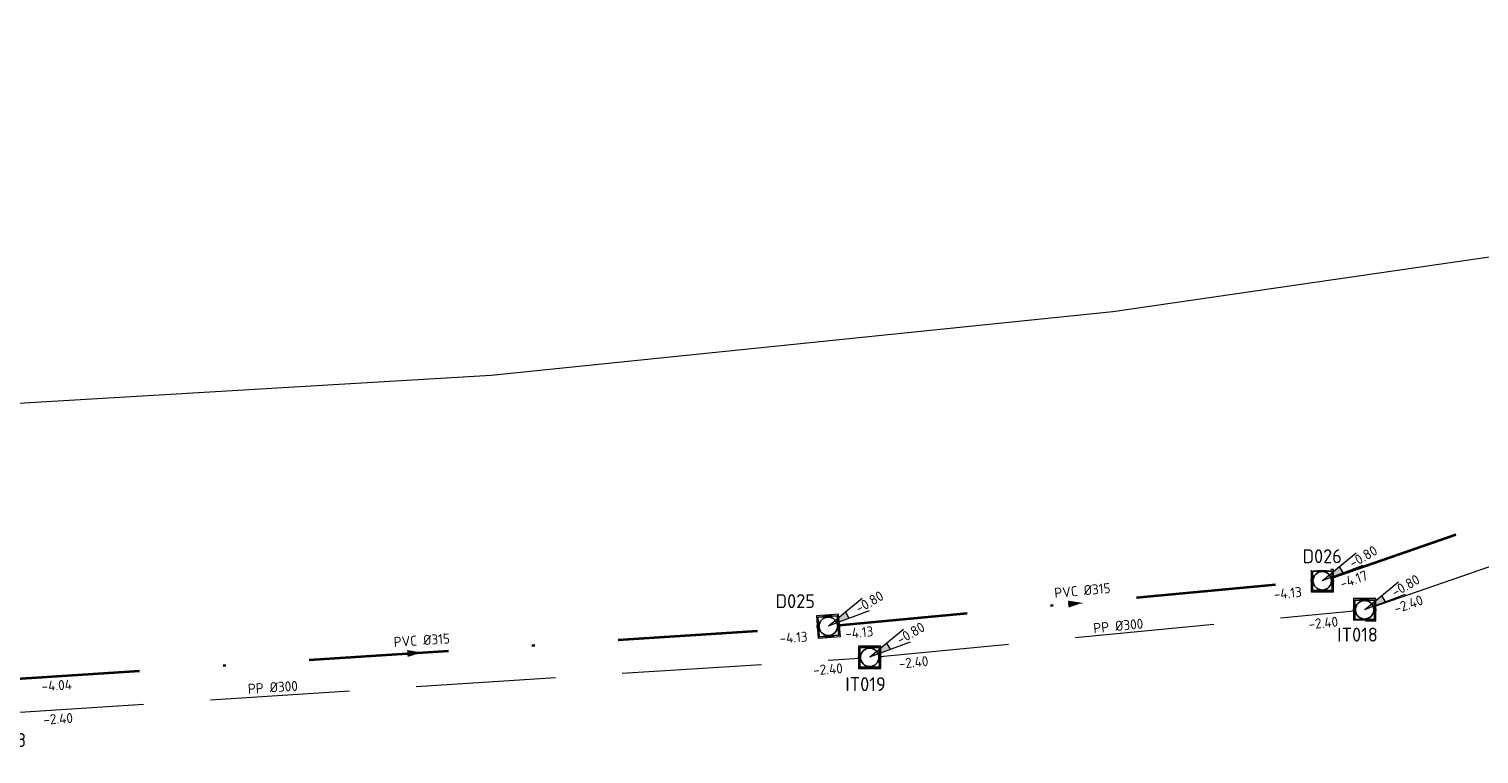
# Model space of a CAD drawing. Header units: metres. Extents: x 114894 to 115585, y 426496 to 426850.
# Tile 19 of 27: x 115185 to 115237, y 426617 to 426643. Entities that reach past the tile are written whole.
import ezdxf
from ezdxf.enums import TextEntityAlignment as Align
from ezdxf.lldxf.tags import DXFTag

# ---------------------------------------------------------------- set-up
doc = ezdxf.new("R2010")
doc.units = ezdxf.units.M
doc.header["$MEASUREMENT"] = 0
doc.linetypes.add('RI-DWA-SO', pattern=[11, 5, -3, 0, -3])
doc.linetypes.add('RI-HWA-SO', pattern=[7.4, 5, -2.4])
for name, color, linetype, lineweight in [('B-WE-RI-DWA_RIOOLPUT-OPHOOGTEBRENGEN-S-200', 253, 'Continuous', 18), ('B-WE-RI-DWA_RIOOLPUT_INSPECTIEPUT_REINIGENDEPUT-S-200', 253, 'Continuous', 18), ('B-WE-RI-DWA_STROMINGSRICHTING-S-200', 253, 'Continuous', 18), ('B-WE-RI-DWA_TRANSPORTLEIDING_PVC_315-G', 253, 'RI-DWA-SO', 35), ('B-WE-RI-HWA_RIOOLPUT-OPHOOGTEBRENGEN-S-200', 253, 'Continuous', 18), ('B-WE-RI-HWA_RIOOLPUT_INSPECTIEPUT-S-200', 253, 'Continuous', 18), ('B-WE-RI-HWA_TRANSPORTLEIDING_PP_300-G', 253, 'RI-HWA-SO', 18), ('B-WE-RI-ITR_RIOOLPUT_INSPECTIEPUT-S-200', 253, 'Continuous', 25), ('B-WE-RI-PERSLEIDING-G', 253, 'RI-PERS-SO', 18), ('B-WE-RI-PUT-T35', 253, 'Continuous', 35), ('N-WE-RI-PUT-T35', 150, 'Continuous', 35)]:
    doc.layers.add(name, color=color, linetype=linetype, lineweight=lineweight)
doc.styles.add('NLCS-ISO', font='NLCS-ISO.ttf')
doc.styles.add('NLCS-ISO-M200-T25', font='NLCS-ISO.ttf')
doc.styles.get("Standard").update_dxf_attribs({"font": 'arial.ttf'})
tags = doc.linetypes.add('RI-PERS-SO', pattern='A,7,-2,["P",Standard,S=1.8,R=0,X=-0.5,Y=-0.9],-2,7,-2,[102,NLCS.shx,S=1,R=180,X=0,Y=0],-2', length=22).pattern_tags.tags
tags[6] = DXFTag(74, 10)

# ---------------------------------------------------------------- blocks, each defined once
blk = doc.blocks.new('B-SRI-PUT_ITR_01-SO')
for centre, radius in [((0, 0), 2), ((-1.75, 0.25), 0.004), ((-1.5, 0.75), 0.004), ((-1.25, 1.25), 0.004), ((-1.25, 0.25), 0.004), ((-1, 0.75), 0.004), ((-0.75, 1.25), 0.004), ((-0.75, 0.25), 0.004), ((-0.5, 1.75), 0.004), ((-0.5, 0.75), 0.004), ((-0.25, 1.25), 0.004), ((-0.25, 0.25), 0.004), ((0, 1.75), 0.004), ((0, 0.75), 0.004), ((0.25, 1.25), 0.004), ((0.25, 0.25), 0.004), ((0.5, 1.75), 0.004), ((0.5, 0.75), 0.004), ((0.75, 1.25), 0.004), ((0.75, 0.25), 0.004), ((1, 0.75), 0.004), ((1.25, 1.25), 0.004), ((1.25, 0.25), 0.004), ((1.5, 0.75), 0.004), ((1.75, 0.25), 0.004), ((-1.75, -0.75), 0.004), ((-1.5, -0.25), 0.004), ((-1.5, -1.25), 0.004), ((-1.25, -0.75), 0.004), ((-1, -0.25), 0.004), ((-1, -1.25), 0.004), ((-0.75, -0.75), 0.004), ((-0.75, -1.75), 0.004), ((-0.5, -0.25), 0.004), ((-0.5, -1.25), 0.004), ((-0.25, -0.75), 0.004), ((-0.25, -1.75), 0.004), ((0, -0.25), 0.004), ((0, -1.25), 0.004), ((0.25, -0.75), 0.004), ((0.25, -1.75), 0.004), ((0.5, -0.25), 0.004), ((0.5, -1.25), 0.004), ((0.75, -0.75), 0.004), ((0.75, -1.75), 0.004), ((1, -0.25), 0.004), ((1, -1.25), 0.004), ((1.25, -0.75), 0.004), ((1.5, -0.25), 0.004), ((1.5, -1.25), 0.004), ((1.75, -0.75), 0.004)]:
    blk.add_circle(centre, radius)
blk = doc.blocks.new('*U97')
at = {"color": 0, "style": 'NLCS-ISO'}
for tag, p in [('BOB_RECHTS', (70.11, 1.95)), ('RIOOLINFO', (-29.99, 0)), ('BOB_LINKS', (-68.01, -5.11))]:
    blk.add_attdef(tag, text='', height=1.8, rotation=2.9264, dxfattribs=at).set_placement(p, align=Align.MIDDLE_CENTER)
blk = doc.blocks.new('*U46')
at = {"color": 0}
blk.add_line((0.14, 1.25), (-0.14, -1.25), dxfattribs=at)
blk.add_solid([(-0.14, -1.25), (-0.49, 1.32), (0.77, 1.18)], dxfattribs=at)
at = {"color": 0, "style": 'NLCS-ISO'}
for tag, p in [('BOB_LINKS', (5.49, 64.14)), ('RIOOLINFO', (2.03, -1.71)), ('BOB_RECHTS', (-9.13, -67.42))]:
    blk.add_attdef(tag, text='', height=1.8, rotation=263.6554, dxfattribs=at).set_placement(p, align=Align.MIDDLE_CENTER)
blk = doc.blocks.new('SRI-PUT_OPHOOGTEBRENGEN_NIEUW-SO')
blk.add_wipeout([(-1.76, 1.74), (1.74, 1.74), (1.74, -1.76), (-1.76, -1.76)])
at = {"color": 0, "lineweight": -3}
blk.add_lwpolyline([(-1.76, 1.74), (1.74, 1.74), (1.74, -1.76), (-1.76, -1.76)], close=True, dxfattribs=at)
blk.add_circle((-0.01, -0.01), 1.66, dxfattribs=at)
blk = doc.blocks.new('*U81')
at = {"color": 0, "transparency": 33554687}
blk.add_line((0.11, 1.26), (-0.11, -1.26), dxfattribs=at)
blk.add_solid([(-0.11, -1.26), (-0.52, 1.31), (0.73, 1.2)], dxfattribs=at)
at = {"color": 0, "transparency": 33554687, "style": 'NLCS-ISO'}
for tag, p in [('BOB_LINKS', (1.65, 39.04)), ('RIOOLINFO', (2.07, -1.66)), ('BOB_RECHTS', (-4.82, -37.83))]:
    blk.add_attdef(tag, text='', height=1.8, rotation=265.1899, dxfattribs=at).set_placement(p, align=Align.MIDDLE_CENTER)
blk = doc.blocks.new('*U82')
at = {"color": 0, "transparency": 33554687}
blk.add_line((-0.2, 1.24), (0.2, -1.24), dxfattribs=at)
blk.add_solid([(0.2, -1.24), (-0.82, 1.15), (0.42, 1.34)], dxfattribs=at)
at = {"color": 0, "transparency": 33554687, "style": 'NLCS-ISO'}
for tag, p in [('BOB_LINKS', (-13.27, 72.84)), ('RIOOLINFO', (2.41, -1.11)), ('BOB_RECHTS', (9.91, -72.42))]:
    blk.add_attdef(tag, text='', height=1.8, rotation=279.0648, dxfattribs=at).set_placement(p, align=Align.MIDDLE_CENTER)
blk = doc.blocks.new('*U85')
at = {"color": 0, "transparency": 33554687, "style": 'NLCS-ISO'}
for tag, p in [('RIOOLINFO', (-0.32, 1.34)), ('BOB_RECHTS', (36.97, 1.43)), ('BOB_LINKS', (-36.57, -4.66))]:
    blk.add_attdef(tag, text='', height=1.8, rotation=4.7361, dxfattribs=at).set_placement(p, align=Align.MIDDLE_CENTER)
blk = doc.blocks.new('*U86')
at = {"color": 0, "transparency": 33554687, "style": 'NLCS-ISO'}
for tag, p in [('BOB_RECHTS', (68.08, 20.88)), ('RIOOLINFO', (-28.91, -7.98)), ('BOB_LINKS', (-66.92, -23.92))]:
    blk.add_attdef(tag, text='', height=1.8, rotation=18.3595, dxfattribs=at).set_placement(p, align=Align.MIDDLE_CENTER)
blk = doc.blocks.new('B-SRI-PUT_DWA-SO')
for p, q in [((-2, 0), (2, 0)), ((0, -2), (0, 2))]:
    blk.add_line(p, q)
blk.add_lwpolyline([(-2, -2), (2, -2), (2, 2), (-2, 2)], close=True)
blk.add_circle((0, 0), 2)
blk = doc.blocks.new('SRI-PUTDEKSELHOOGTE-SO')
h = blk.add_hatch(color=256)
h.dxf.hatch_style = 1
h.paths.add_polyline_path([(3.02, 2.49), (0, 0), (3.66, 1.37)])
for p, q in [((0, 0), (6.04, 4.97)), ((0, 0), (7.32, 2.74)), ((3.02, 2.49), (3.66, 1.37))]:
    blk.add_line(p, q)
at = {"style": 'NLCS-ISO'}
blk.add_attdef('PUTHGT', text='', height=1.8, rotation=30, dxfattribs=at).set_placement((5.02, 2.93), align=Align.MIDDLE_LEFT)
blk = doc.blocks.new('B-SRI-PUT_HWA-SO')
at = {"flags": 128}
blk.add_lwpolyline([(-2, -2), (2, -2), (2, 2), (-2, 2)], close=True, dxfattribs=at)
blk.add_circle((0, 0), 2)

msp = doc.modelspace()

# ---------------------------------------------------------------- linework, layer by layer
at = {"layer": 'B-WE-RI-DWA_TRANSPORTLEIDING_PVC_315-G', "transparency": 33554687, "flags": 128}
for points in [[(115230.956, 426623.03), (115260.904, 426633.415)], [(115213.177, 426621.377), (115230.956, 426623.03)], [(115183.49, 426619.449), (115213.177, 426621.377)]]:
    msp.add_lwpolyline(points, dxfattribs=at)
at = {"layer": 'B-WE-RI-HWA_TRANSPORTLEIDING_PP_300-G', "transparency": 33554687}
for points in [[(115232.405, 426621.964), (115262.183, 426632.29)], [(115183.634, 426618.255), (115214.66, 426620.257)]]:
    msp.add_lwpolyline(points, dxfattribs=at)
at = {"layer": 'B-WE-RI-PERSLEIDING-G', "transparency": 33554687}
msp.add_lwpolyline([(115293.252, 426642.802), (115223.381, 426632.657), (115201.091, 426630.371), (115102.214, 426624.512)], dxfattribs=at)

# ---------------------------------------------------------------- block references
at = {"layer": 'B-WE-RI-DWA_RIOOLPUT_INSPECTIEPUT_REINIGENDEPUT-S-200', "transparency": 33554687, "xscale": 0.2, "yscale": 0.2, "zscale": 0.2}
msp.add_blockref('B-SRI-PUT_DWA-SO', (115230.887, 426623.007), dxfattribs=at)
at = {"layer": 'B-WE-RI-DWA_RIOOLPUT_INSPECTIEPUT_REINIGENDEPUT-S-200', "transparency": 33554687, "xscale": 0.2, "yscale": 0.2, "zscale": 0.2, "rotation": 4.393775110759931}
msp.add_blockref('B-SRI-PUT_DWA-SO', (115213.177, 426621.375), dxfattribs=at)
at = {"layer": 'B-WE-RI-DWA_STROMINGSRICHTING-S-200', "transparency": 33554687}
ref = msp.add_blockref('*U82', (115245.895, 426628.21), dxfattribs=dict(at, xscale=0.2000000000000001, yscale=0.2000000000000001, zscale=0.2000000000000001, rotation=100.0614679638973))
ref.add_attrib('RIOOLINFO', 'PVC %%c315', dxfattribs={"layer": '0', "color": 0, "height": 0.36, "rotation": 19.1263, "style": 'NLCS-ISO'}).set_placement((115246.03, 426628.723), align=Align.MIDDLE_CENTER)
ref.add_attrib('BOB_LINKS', '-4.17', dxfattribs={"layer": '0', "color": 0, "height": 0.36, "rotation": 19.1263, "style": 'NLCS-ISO'}).set_placement((115232.015, 426623.052), align=Align.MIDDLE_CENTER)
ref.add_attrib('BOB_RECHTS', '-4.27', dxfattribs={"layer": '0', "color": 0, "height": 0.36, "rotation": 19.1263, "style": 'NLCS-ISO'}).set_placement((115259.81, 426632.691), align=Align.MIDDLE_CENTER)
ref = msp.add_blockref('*U86', (115247.294, 426627.127), dxfattribs=dict(at, xscale=0.2, yscale=0.2, zscale=0.2, rotation=0.7646294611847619))
ref.add_attrib('RIOOLINFO', ' PP %%c300', dxfattribs={"layer": '0', "color": 0, "height": 0.36, "rotation": 19.1242, "style": 'NLCS-ISO'}).set_placement((115241.534, 426625.454), align=Align.MIDDLE_CENTER)
ref.add_attrib('BOB_LINKS', '-2.40', dxfattribs={"layer": '0', "color": 0, "height": 0.36, "rotation": 19.1242, "style": 'NLCS-ISO'}).set_placement((115233.975, 426622.164), align=Align.MIDDLE_CENTER)
ref.add_attrib('BOB_RECHTS', '-2.40', dxfattribs={"layer": '0', "color": 0, "height": 0.36, "rotation": 19.1242, "style": 'NLCS-ISO'}).set_placement((115260.852, 426631.484), align=Align.MIDDLE_CENTER)
ref = msp.add_blockref('*U81', (115222.031, 426622.191), dxfattribs=dict(at, xscale=0.2000000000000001, yscale=0.2000000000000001, zscale=0.2000000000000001, rotation=100.0614679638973))
ref.add_attrib('RIOOLINFO', 'PVC %%c315', dxfattribs={"layer": '0', "color": 0, "height": 0.36, "rotation": 5.2514, "style": 'NLCS-ISO'}).set_placement((115222.285, 426622.657), align=Align.MIDDLE_CENTER)
ref.add_attrib('BOB_LINKS', '-4.13', dxfattribs={"layer": '0', "color": 0, "height": 0.36, "rotation": 5.2514, "style": 'NLCS-ISO'}).set_placement((115214.285, 426621.152), align=Align.MIDDLE_CENTER)
ref.add_attrib('BOB_RECHTS', '-4.13', dxfattribs={"layer": '0', "color": 0, "height": 0.36, "rotation": 5.2514, "style": 'NLCS-ISO'}).set_placement((115229.649, 426622.564), align=Align.MIDDLE_CENTER)
ref = msp.add_blockref('*U85', (115223.531, 426621.11), dxfattribs=dict(at, xscale=0.2, yscale=0.2, zscale=0.2, rotation=0.7646294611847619))
ref.add_attrib('RIOOLINFO', ' PP %%c300', dxfattribs={"layer": '0', "color": 0, "height": 0.36, "rotation": 5.5008, "style": 'NLCS-ISO'}).set_placement((115223.463, 426621.377), align=Align.MIDDLE_CENTER)
ref.add_attrib('BOB_LINKS', '-2.40', dxfattribs={"layer": '0', "color": 0, "height": 0.36, "rotation": 5.5008, "style": 'NLCS-ISO'}).set_placement((115216.231, 426620.079), align=Align.MIDDLE_CENTER)
ref.add_attrib('BOB_RECHTS', '-2.40', dxfattribs={"layer": '0', "color": 0, "height": 0.36, "rotation": 5.5008, "style": 'NLCS-ISO'}).set_placement((115230.921, 426621.494), align=Align.MIDDLE_CENTER)
for name, p, xscale, yscale, zscale, rotation, values in [('*U46', (115198.334, 426620.413), 0.2000000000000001, 0.2000000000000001, 0.2000000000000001, 100.0614679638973, {'RIOOLINFO': 'PVC %%c315', 'BOB_LINKS': '-4.04', 'BOB_RECHTS': '-4.13'}), ('*U97', (115199.147, 426619.256), 0.2, 0.2, 0.2, 0.7646294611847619, {'RIOOLINFO': ' PP %%c300', 'BOB_LINKS': '-2.40', 'BOB_RECHTS': '-2.40'})]:
    msp.add_blockref(name, p, dxfattribs=dict(at, xscale=xscale, yscale=yscale, zscale=zscale, rotation=rotation)).add_auto_attribs(values)
at = {"layer": 'B-WE-RI-HWA_RIOOLPUT_INSPECTIEPUT-S-200', "transparency": 33554687, "xscale": 0.2, "yscale": 0.2, "zscale": 0.2}
msp.add_blockref('B-SRI-PUT_HWA-SO', (115232.405, 426621.964), dxfattribs=at)
at = {"layer": 'B-WE-RI-ITR_RIOOLPUT_INSPECTIEPUT-S-200', "linetype": 'ByBlock', "transparency": 33554687, "xscale": 0.2, "yscale": 0.2, "zscale": 0.2, "rotation": 3.012929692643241}
msp.add_blockref('B-SRI-PUT_ITR_01-SO', (115214.66, 426620.257), dxfattribs=at)

# ---------------------------------------------------------------- next in the draw order: block references
at = {"layer": 'B-WE-RI-DWA_RIOOLPUT-OPHOOGTEBRENGEN-S-200', "linetype": 'ByBlock', "transparency": 33554687, "xscale": 0.2000000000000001, "yscale": 0.2000000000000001, "zscale": 0.2000000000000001, "rotation": 4.4}
msp.add_blockref('SRI-PUT_OPHOOGTEBRENGEN_NIEUW-SO', (115213.177, 426621.375), dxfattribs=at)
at = {"layer": 'B-WE-RI-HWA_RIOOLPUT-OPHOOGTEBRENGEN-S-200', "linetype": 'ByBlock', "transparency": 33554687, "xscale": 0.2000000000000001, "yscale": 0.2000000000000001, "zscale": 0.2000000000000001}
msp.add_blockref('SRI-PUT_OPHOOGTEBRENGEN_NIEUW-SO', (115214.66, 426620.257), dxfattribs=at)

# ---------------------------------------------------------------- next in the draw order: texts
at = {"layer": 'B-WE-RI-PUT-T35', "transparency": 33554661, "insert": (115230.179, 426624.136), "char_height": 0.5, "attachment_point": 1, "style": 'NLCS-ISO-M200-T25', "bg_fill": 2}
msp.add_mtext_dynamic_manual_height_columns('D026', width=0.75769, gutter_width=3.5, heights=[0.7], dxfattribs=at)
at = {"layer": 'N-WE-RI-PUT-T35', "transparency": 33554661, "insert": (115183.287, 426617.54), "char_height": 0.5, "attachment_point": 1, "style": 'NLCS-ISO-M200-T25', "bg_fill": 2}
msp.add_mtext_dynamic_manual_height_columns('H48', width=3.38723, gutter_width=3.5, heights=[0], dxfattribs=at)

# ---------------------------------------------------------------- next in the draw order: linework, layer by layer
at = {"layer": 'B-WE-RI-HWA_TRANSPORTLEIDING_PP_300-G', "transparency": 33554687}
msp.add_lwpolyline([(115214.66, 426620.257), (115232.405, 426621.964)], dxfattribs=at)

# ---------------------------------------------------------------- next in the draw order: block references
at = {"layer": 'B-WE-RI-DWA_RIOOLPUT-OPHOOGTEBRENGEN-S-200', "linetype": 'ByBlock', "transparency": 33554687, "xscale": 0.2000000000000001, "yscale": 0.2000000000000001, "zscale": 0.2000000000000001}
msp.add_blockref('SRI-PUT_OPHOOGTEBRENGEN_NIEUW-SO', (115230.887, 426623.007), dxfattribs=at)
at = {"layer": 'B-WE-RI-DWA_RIOOLPUT-OPHOOGTEBRENGEN-S-200', "linetype": 'ByBlock', "transparency": 33554687, "xscale": 0.2, "yscale": 0.2, "zscale": 0.2}
msp.add_blockref('SRI-PUTDEKSELHOOGTE-SO', (115213.183, 426621.392), dxfattribs=at).add_auto_attribs({'PUTHGT': '-0.80'})
at = {"layer": 'B-WE-RI-HWA_RIOOLPUT_INSPECTIEPUT-S-200', "transparency": 33554687, "xscale": 0.2, "yscale": 0.2, "zscale": 0.2}
msp.add_blockref('B-SRI-PUT_HWA-SO', (115214.66, 426620.257), dxfattribs=at)

# ---------------------------------------------------------------- next in the draw order: texts
at = {"layer": 'B-WE-RI-PUT-T35', "transparency": 33554661, "insert": (115211.286, 426622.524), "char_height": 0.5, "attachment_point": 1, "style": 'NLCS-ISO-M200-T25', "bg_fill": 2}
msp.add_mtext_dynamic_manual_height_columns('D025', width=0.75769, gutter_width=3.5, heights=[0.7], dxfattribs=at)

# ---------------------------------------------------------------- next in the draw order: block references
at = {"layer": 'B-WE-RI-DWA_RIOOLPUT-OPHOOGTEBRENGEN-S-200', "linetype": 'ByBlock', "transparency": 33554687, "xscale": 0.2, "yscale": 0.2, "zscale": 0.2}
msp.add_blockref('SRI-PUTDEKSELHOOGTE-SO', (115230.888, 426623.019), dxfattribs=at).add_auto_attribs({'PUTHGT': '-0.80'})
at = {"layer": 'B-WE-RI-HWA_RIOOLPUT-OPHOOGTEBRENGEN-S-200', "linetype": 'ByBlock', "transparency": 33554687, "xscale": 0.2000000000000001, "yscale": 0.2000000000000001, "zscale": 0.2000000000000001}
for p in [(115232.406, 426621.966), (115214.662, 426620.259)]:
    msp.add_blockref('SRI-PUT_OPHOOGTEBRENGEN_NIEUW-SO', p, dxfattribs=at)

# ---------------------------------------------------------------- next in the draw order: block references
at = {"layer": 'B-WE-RI-DWA_RIOOLPUT-OPHOOGTEBRENGEN-S-200', "linetype": 'ByBlock', "transparency": 33554687, "xscale": 0.2, "yscale": 0.2, "zscale": 0.2}
for p in [(115232.407, 426621.979), (115214.663, 426620.272)]:
    msp.add_blockref('SRI-PUTDEKSELHOOGTE-SO', p, dxfattribs=at).add_auto_attribs({'PUTHGT': '-0.80'})

# ---------------------------------------------------------------- next in the draw order: texts
at = {"layer": 'B-WE-RI-PUT-T35', "transparency": 33554661, "char_height": 0.5, "attachment_point": 1, "style": 'NLCS-ISO-M200-T25', "bg_fill": 2}
for s, insert in [('IT018', (115231.424, 426621.322)), ('IT019', (115213.787, 426619.546))]:
    msp.add_mtext_dynamic_manual_height_columns(s, width=0.75769, gutter_width=3.5, heights=[0.7], dxfattribs=dict(at, insert=insert))

doc.saveas('drawing.dxf')
